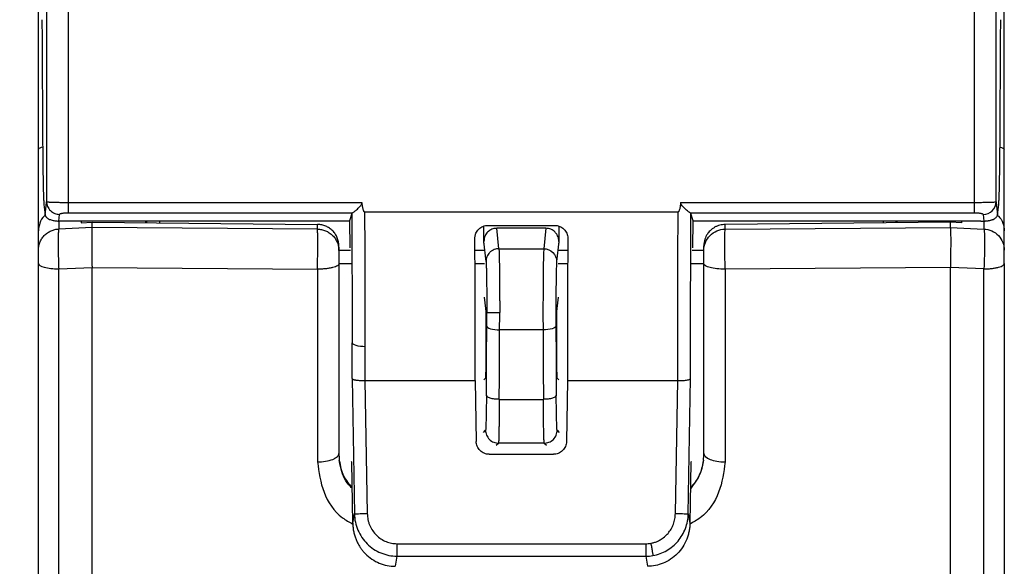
# Model space of a CAD drawing. Header units: millimetres. Extents: x 10 to 410, y 10 to 314.
# Tile 4 of 21: x 95 to 118, y 88 to 101. Entities that reach past the tile are written whole.
import ezdxf

# ---------------------------------------------------------------- set-up
doc = ezdxf.new("R2010")
doc.units = ezdxf.units.MM
doc.header["$LTSCALE"] = 1.5
doc.layers.add('DIMENSIONS', color=140, linetype='Continuous', lineweight=25)
doc.styles.add('SLDTEXTSTYLE0', font='TXT', dxfattribs={"width": 0.7})
doc.dimstyles.new('SLDDIMSTYLE0', dxfattribs={"dimtxt": 3.237012, "dimasz": 4.953, "dimexe": 0, "dimexo": 0.0625, "dimgap": 0.809253, "dimtad": 0, "dimtih": 1, "dimtoh": 1, "dimrnd": 1e-09, "dimzin": 12, "dimdsep": 46, "dimtxsty": 'SLDTEXTSTYLE0', "dimsah": 1, "dimcen": 0.09, "dimadec": 0, "dimazin": 3, "dimtfac": 1, "dimtofl": 0, "dimtmove": 0, "dimatfit": 3, "dimfxl": 0, "dimfrac": 2, "dimtolj": 1, "dimtzin": 12, "dimarcsym": 0})

# ---------------------------------------------------------------- blocks, each defined once
blk = doc.blocks.new('_D')
at = {"layer": 'DIMENSIONS'}
for p, q in [((95.049, 176.701), (75.822, 176.701)), ((80.584, 176.701), (80.584, 134.935)), ((75.774, 129.065), (74.687, 129.065)), ((74.687, 129.065), (74.687, 123.921)), ((85.394, 129.065), (86.481, 129.065)), ((86.481, 129.065), (86.481, 123.921)), ((74.687, 123.921), (75.774, 123.921)), ((86.481, 123.921), (85.394, 123.921)), ((80.584, 77.545), (80.584, 123.196)), ((105.024, 77.545), (75.822, 77.545))]:
    blk.add_line(p, q, dxfattribs=at)
for points in [[(80.584, 176.701), (79.822, 171.748), (81.346, 171.748)], [(80.584, 77.545), (81.346, 82.498), (79.822, 82.498)]]:
    blk.add_solid(points, dxfattribs=at)
at = {"layer": 'DIMENSIONS', "char_height": 3.175, "attachment_point": 1, "style": 'SLDTEXTSTYLE0'}
for s, insert in [('99.2', (75.774, 133.883)), ('3.90', (75.774, 128.013))]:
    blk.add_mtext(s, dxfattribs=dict(at, insert=insert))

msp = doc.modelspace()

# ---------------------------------------------------------------- linework, layer by layer
for p, q in [((95.87, 158.52), (95.87, 96.582)), ((117.987, 96.582), (117.987, 158.52)), ((96.37, 158.429), (96.37, 96.566)), ((117.487, 96.566), (117.487, 158.429)), ((95.84, 96.266), (95.868, 96.562)), ((95.868, 96.562), (95.87, 96.582)), ((96.37, 96.566), (103.216, 96.566)), ((96.37, 96.566), (96.37, 96.324)), ((110.642, 96.566), (117.487, 96.566)), ((117.987, 96.582), (117.989, 96.563)), ((117.989, 96.563), (118.017, 96.266)), ((103.277, 96.345), (110.58, 96.345)), ((96.152, 96.132), (96.152, 95.946)), ((96.155, 96.132), (96.17, 96.287)), ((96.229, 96.132), (96.155, 96.132)), ((102.929, 96.132), (96.229, 96.132)), ((96.37, 96.324), (102.996, 96.324)), ((96.679, 96.132), (96.679, 96.093)), ((96.679, 96.093), (96.929, 96.104)), ((96.929, 95.98), (96.929, 96.104)), ((96.929, 96.104), (102.183, 96.051)), ((98.179, 96.091), (98.179, 96.132)), ((98.203, 96.091), (98.203, 96.132)), ((98.503, 96.132), (98.503, 96.088)), ((102.978, 96.307), (102.929, 96.135)), ((102.929, 96.135), (102.931, 95.509)), ((110.861, 96.324), (117.487, 96.324)), ((110.928, 96.135), (110.879, 96.307)), ((110.926, 95.51), (110.928, 96.135)), ((117.628, 96.132), (110.928, 96.132)), ((116.929, 96.104), (111.674, 96.051)), ((115.354, 96.132), (115.354, 96.088)), ((115.654, 96.132), (115.654, 96.091)), ((115.679, 96.132), (115.679, 96.091)), ((116.929, 95.98), (116.929, 96.104)), ((117.179, 96.093), (116.929, 96.104)), ((117.179, 96.132), (117.179, 96.093)), ((117.628, 96.132), (117.702, 96.132)), ((117.687, 96.287), (117.702, 96.132)), ((117.705, 96.132), (117.705, 95.946)), ((95.679, 95.452), (95.679, 95.902)), ((96.929, 95.98), (96.152, 95.946)), ((102.183, 95.942), (96.929, 95.98)), ((102.183, 95.942), (102.183, 96.051)), ((106.046, 96.01), (106.046, 95.614)), ((106.055, 95.659), (106.055, 96.012)), ((106.15, 96.031), (107.707, 96.031)), ((106.406, 95.488), (106.354, 95.962)), ((107.503, 95.962), (106.354, 95.962)), ((107.503, 95.962), (107.451, 95.488)), ((107.802, 96.012), (107.802, 95.659)), ((107.811, 95.614), (107.811, 96.01)), ((111.674, 95.942), (111.674, 96.051)), ((111.674, 95.942), (116.929, 95.98)), ((116.929, 95.98), (117.705, 95.946)), ((118.179, 95.452), (118.179, 95.902)), ((105.847, 95.731), (105.847, 95.735)), ((106.106, 95.191), (106.055, 95.659)), ((107.802, 95.659), (107.751, 95.191)), ((108.01, 95.735), (108.01, 95.731)), ((102.679, 95.447), (102.679, 95.552)), ((102.679, 95.452), (102.952, 95.452)), ((105.847, 95.452), (106.066, 95.452)), ((106.406, 95.488), (107.451, 95.488)), ((107.791, 95.452), (108.01, 95.452)), ((110.905, 95.452), (111.179, 95.452)), ((111.179, 95.452), (111.179, 95.558)), ((96.152, 95.016), (96.929, 95.051)), ((96.152, 83.968), (96.152, 95.016)), ((96.929, 95.051), (102.183, 95.011)), ((96.929, 83.966), (96.929, 95.051)), ((102.183, 95.011), (102.183, 90.525)), ((102.679, 95.142), (102.969, 95.142)), ((102.679, 95.135), (102.679, 90.723)), ((105.848, 95.142), (106.07, 95.142)), ((107.787, 95.142), (108.009, 95.142)), ((110.889, 95.142), (111.179, 95.142)), ((111.179, 90.723), (111.179, 95.135)), ((116.929, 95.051), (111.674, 95.011)), ((111.674, 95.011), (111.674, 90.525)), ((117.705, 95.016), (116.929, 95.051)), ((116.929, 83.966), (116.929, 95.051)), ((117.705, 83.968), (117.705, 95.016)), ((106.066, 94.362), (106.096, 94.092)), ((107.761, 94.092), (107.791, 94.362)), ((107.434, 93.6), (106.423, 93.6)), ((106.103, 93.469), (106.1, 92.844)), ((107.757, 92.844), (107.754, 93.469)), ((102.986, 92.464), (103.04, 89.317)), ((106.092, 92.473), (106.055, 92.437)), ((107.802, 92.437), (107.765, 92.473)), ((110.817, 89.317), (110.871, 92.464)), ((103.286, 92.417), (105.853, 92.417)), ((103.286, 92.417), (103.34, 89.322)), ((105.853, 92.417), (105.878, 90.998)), ((108.004, 92.417), (107.979, 90.998)), ((108.004, 92.417), (110.571, 92.417)), ((110.517, 89.322), (110.571, 92.417)), ((106.414, 91.981), (107.443, 91.981)), ((106.047, 91.213), (106.095, 91.261)), ((107.762, 91.261), (107.81, 91.213)), ((106.344, 90.911), (106.395, 90.961)), ((107.462, 90.961), (106.395, 90.961)), ((107.462, 90.961), (107.513, 90.911)), ((106.178, 90.703), (107.679, 90.703)), ((102.689, 90.563), (102.689, 90.56)), ((102.977, 90.52), (102.963, 90.533)), ((103.001, 89.099), (102.977, 90.52)), ((110.88, 90.52), (110.856, 89.099)), ((110.894, 90.533), (110.88, 90.52)), ((103.001, 89.099), (103.04, 89.317)), ((110.817, 89.317), (110.856, 89.099)), ((104.032, 88.62), (109.825, 88.62)), ((104.032, 88.33), (103.99, 88.095)), ((104.032, 88.33), (109.825, 88.33)), ((109.825, 88.33), (109.867, 88.095))]:
    msp.add_line(p, q)
msp.add_arc((117.688, 96.586), 0.299, 269.7643, 359.1873)
for points, knots in [([(95.679, 97.802), (95.679, 98.246), (95.679, 99.136), (95.679, 100.471), (95.679, 101.808), (95.679, 103.146), (95.679, 104.486), (95.679, 105.827), (95.679, 107.168), (95.679, 108.512), (95.679, 109.856), (95.679, 111.202), (95.679, 112.922), (95.679, 115.019), (95.679, 117.491), (95.679, 119.965), (95.679, 122.44), (95.679, 124.917), (95.679, 126.569), (95.679, 127.395)], [0, 0, 0, 0, 0.045472, 0.090933, 0.136386, 0.181832, 0.227275, 0.272717, 0.318161, 0.363608, 0.409063, 0.454526, 0.500001, 0.583358, 0.666684, 0.749996, 0.833309, 0.916638, 1, 1, 1, 1]), ([(95.762, 100.818), (95.765, 100.35), (95.77, 99.412), (95.775, 98.475), (95.778, 98.007)], [0, 0, 0, 0, 0.499807, 1, 1, 1, 1]), ([(118.079, 98.007), (118.082, 98.475), (118.087, 99.412), (118.092, 100.35), (118.095, 100.818)], [0, 0, 0, 0, 0.500193, 1, 1, 1, 1]), ([(95.778, 98.007), (95.778, 97.969), (95.779, 97.894), (95.779, 97.783), (95.78, 97.674), (95.781, 97.566), (95.783, 97.413), (95.786, 97.221), (95.79, 97.007), (95.794, 96.822), (95.798, 96.7), (95.801, 96.623), (95.804, 96.577), (95.806, 96.54), (95.808, 96.525), (95.809, 96.517)], [0, 0, 0, 0, 0.050465, 0.100811, 0.151252, 0.202002, 0.253271, 0.375506, 0.498728, 0.625948, 0.752598, 0.814861, 0.876763, 0.938224, 1, 1, 1, 1]), ([(118.048, 96.517), (118.049, 96.522), (118.05, 96.532), (118.052, 96.552), (118.054, 96.581), (118.056, 96.623), (118.059, 96.7), (118.063, 96.822), (118.067, 97.007), (118.071, 97.221), (118.074, 97.435), (118.076, 97.636), (118.078, 97.819), (118.079, 97.944), (118.079, 98.007)], [0, 0, 0, 0, 0.04106, 0.082087, 0.123194, 0.184871, 0.247431, 0.373869, 0.501317, 0.624401, 0.746789, 0.831861, 0.915935, 1, 1, 1, 1]), ([(95.779, 97.848), (95.755, 97.843), (95.692, 97.829), (95.684, 97.812), (95.679, 97.802)], [0, 0, 0, 0, 0.390421, 1, 1, 1, 1]), ([(95.679, 95.902), (95.679, 95.909), (95.679, 95.925), (95.679, 95.959), (95.679, 96.002), (95.679, 96.053), (95.679, 96.144), (95.679, 96.292), (95.679, 96.526), (95.679, 96.8), (95.679, 97.075), (95.679, 97.333), (95.679, 97.564), (95.679, 97.722), (95.679, 97.802)], [0, 0, 0, 0, 0.05033, 0.10033, 0.150204, 0.200156, 0.25039, 0.375482, 0.500045, 0.624535, 0.749691, 0.833415, 0.916538, 1, 1, 1, 1]), ([(118.078, 97.848), (118.102, 97.843), (118.165, 97.829), (118.173, 97.812), (118.179, 97.802)], [0, 0, 0, 0, 0.390421, 1, 1, 1, 1]), ([(118.179, 95.902), (118.179, 95.919), (118.179, 95.958), (118.179, 96.038), (118.179, 96.112), (118.179, 96.199), (118.179, 96.297), (118.179, 96.408), (118.179, 96.57), (118.179, 96.8), (118.179, 97.211), (118.179, 97.56), (118.179, 97.802)], [0, 0, 0, 0, 0.000361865, 0.000542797, 0.00072373, 0.000904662, 0.001085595, 0.001266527, 0.001447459, 0.001809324, 0.002171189, 0.002894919, 0.002894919, 0.002894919, 0.002894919]), ([(95.87, 96.582), (95.871, 96.581), (95.874, 96.58), (95.888, 96.578), (95.908, 96.576), (95.932, 96.574), (95.958, 96.573), (95.985, 96.572), (96.035, 96.57), (96.118, 96.568), (96.241, 96.566), (96.328, 96.566), (96.37, 96.566)], [0, 0, 0, 0, 0.088552, 0.171016, 0.24739, 0.317675, 0.381872, 0.43998, 0.492004, 0.668016, 0.837281, 1, 1, 1, 1]), ([(95.87, 96.582), (95.87, 96.565), (95.873, 96.529), (95.89, 96.473), (95.918, 96.42), (95.957, 96.372), (96.006, 96.334), (96.06, 96.306), (96.116, 96.291), (96.152, 96.287), (96.17, 96.287)], [-0.000005, -0.000005, -0.000005, -0.000005, 0.125067, 0.250139, 0.37521, 0.500282, 0.625354, 0.750425, 0.875497, 1, 1, 1, 1]), ([(102.996, 96.324), (103.001, 96.326), (103.011, 96.332), (103.032, 96.346), (103.059, 96.367), (103.091, 96.395), (103.128, 96.43), (103.162, 96.466), (103.192, 96.5), (103.213, 96.53), (103.215, 96.556), (103.216, 96.566)], [0, 0, 0, 0, 0.0920994, 0.196182, 0.3129186, 0.4427836, 0.5861206, 0.7409605, 0.8222128, 0.92493, 1, 1, 1, 1]), ([(103.277, 96.345), (103.274, 96.345), (103.266, 96.348), (103.259, 96.36), (103.251, 96.377), (103.244, 96.402), (103.236, 96.433), (103.229, 96.471), (103.222, 96.516), (103.218, 96.549), (103.216, 96.566)], [0, 0, 0, 0, 0.037412, 0.093075, 0.173879, 0.282011, 0.418348, 0.583315, 0.777152, 1, 1, 1, 1]), ([(110.642, 96.566), (110.639, 96.547), (110.634, 96.51), (110.626, 96.46), (110.618, 96.42), (110.609, 96.388), (110.601, 96.365), (110.592, 96.349), (110.584, 96.346), (110.58, 96.345)], [0, 0, 0, 0, 0.252408, 0.46693, 0.643806, 0.783471, 0.886838, 0.956264, 1, 1, 1, 1]), ([(110.861, 96.324), (110.856, 96.327), (110.845, 96.333), (110.823, 96.349), (110.795, 96.371), (110.762, 96.399), (110.726, 96.433), (110.691, 96.469), (110.663, 96.504), (110.643, 96.535), (110.642, 96.557), (110.642, 96.566)], [0, 0, 0, 0, 0.0997631, 0.2096834, 0.3300256, 0.4607664, 0.6017022, 0.7399965, 0.8468625, 0.9331354, 1, 1, 1, 1]), ([(117.487, 96.566), (117.508, 96.566), (117.551, 96.566), (117.614, 96.567), (117.676, 96.567), (117.736, 96.568), (117.793, 96.569), (117.852, 96.571), (117.914, 96.573), (117.972, 96.577), (117.982, 96.58), (117.987, 96.582)], [0, 0, 0, 0, 0.0806647, 0.1629388, 0.2468502, 0.332425, 0.4196876, 0.5086613, 0.6389352, 0.8027419, 1, 1, 1, 1]), ([(117.487, 96.324), (117.487, 96.334), (117.487, 96.364), (117.487, 96.45), (117.487, 96.506), (117.487, 96.566)], [0, 0, 0, 0, 0.5, 0.5, 1, 1, 1, 1]), ([(103.277, 96.345), (103.278, 96.168), (103.28, 95.815), (103.282, 95.288), (103.284, 94.763), (103.285, 94.241), (103.286, 93.722), (103.286, 93.379), (103.286, 93.207)], [0, 0, 0, 0, 0.166802, 0.33355, 0.500244, 0.666883, 0.833468, 1, 1, 1, 1]), ([(110.571, 92.417), (110.571, 92.577), (110.571, 92.898), (110.571, 93.383), (110.571, 93.87), (110.572, 94.36), (110.573, 94.853), (110.575, 95.348), (110.578, 95.845), (110.58, 96.178), (110.58, 96.345)], [0, 0, 0, 0, 0.124899, 0.249827, 0.374783, 0.499769, 0.624783, 0.749826, 0.874898, 1, 1, 1, 1]), ([(95.844, 96.262), (95.834, 96.256), (95.773, 96.215), (95.702, 96.087), (95.686, 95.963), (95.679, 95.902)], [0, 0, 0, 0, 0.083791, 0.541895, 1, 1, 1, 1]), ([(95.84, 96.266), (95.842, 96.259), (95.844, 96.247), (95.855, 96.23), (95.871, 96.212), (95.895, 96.193), (95.933, 96.173), (95.974, 96.157), (96.016, 96.146), (96.06, 96.138), (96.105, 96.133), (96.14, 96.132), (96.155, 96.132)], [0, 0, 0, 0, 0.13831, 0.250006, 0.335091, 0.509491, 0.649643, 0.751911, 0.836143, 0.90356, 0.956561, 1, 1, 1, 1]), ([(96.17, 96.287), (96.17, 96.292), (96.178, 96.299), (96.202, 96.307), (96.226, 96.313), (96.257, 96.318), (96.303, 96.322), (96.343, 96.324), (96.37, 96.324)], [0.0000000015, 0.0000000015, 0.0000000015, 0.0000000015, 0.0000797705, 0.0001196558, 0.000159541, 0.0001994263, 0.0002393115, 0.000319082, 0.000319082, 0.000319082, 0.000319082]), ([(117.487, 96.324), (117.514, 96.324), (117.554, 96.322), (117.6, 96.317), (117.631, 96.313), (117.655, 96.307), (117.679, 96.299), (117.687, 96.292), (117.687, 96.287)], [0, 0, 0, 0, 0.0000797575, 0.0001196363, 0.000159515, 0.0001993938, 0.0002392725, 0.00031903, 0.00031903, 0.00031903, 0.00031903]), ([(117.702, 96.132), (117.711, 96.132), (117.731, 96.132), (117.76, 96.134), (117.789, 96.137), (117.816, 96.141), (117.844, 96.147), (117.87, 96.154), (117.895, 96.162), (117.927, 96.174), (117.962, 96.193), (117.99, 96.215), (118.01, 96.239), (118.014, 96.256), (118.017, 96.266)], [0, 0, 0, 0, 0.02655, 0.055798, 0.089414, 0.128513, 0.173806, 0.225751, 0.28465, 0.350712, 0.490762, 0.665107, 0.80261, 1, 1, 1, 1]), ([(118.011, 96.264), (118.021, 96.257), (118.084, 96.215), (118.155, 96.087), (118.171, 95.963), (118.179, 95.902)], [0, 0, 0, 0, 0.0903286, 0.5451643, 1, 1, 1, 1]), ([(96.152, 95.946), (96.151, 95.941), (96.149, 95.932), (96.146, 95.906), (96.144, 95.871), (96.142, 95.828), (96.14, 95.778), (96.139, 95.72), (96.139, 95.655), (96.139, 95.585), (96.139, 95.51), (96.14, 95.432), (96.142, 95.35), (96.144, 95.267), (96.146, 95.183), (96.149, 95.098), (96.151, 95.044), (96.152, 95.016)], [0, 0, 0, 0, 0.066675, 0.133351, 0.200019, 0.266674, 0.333335, 0.400005, 0.466669, 0.533324, 0.599988, 0.666659, 0.73332, 0.799976, 0.866645, 0.933323, 1, 1, 1, 1]), ([(96.929, 95.98), (96.928, 95.975), (96.926, 95.965), (96.925, 95.936), (96.923, 95.898), (96.922, 95.85), (96.922, 95.793), (96.921, 95.728), (96.921, 95.657), (96.921, 95.579), (96.922, 95.496), (96.922, 95.409), (96.923, 95.32), (96.925, 95.23), (96.926, 95.139), (96.928, 95.08), (96.929, 95.051)], [0, 0, 0, 0, 0.07124, 0.142507, 0.213789, 0.285088, 0.356427, 0.427802, 0.499196, 0.570623, 0.642097, 0.7136, 0.785128, 0.856706, 0.928333, 1, 1, 1, 1]), ([(102.679, 95.552), (102.679, 95.585), (102.672, 95.649), (102.644, 95.743), (102.598, 95.83), (102.536, 95.906), (102.461, 95.968), (102.374, 96.015), (102.281, 96.044), (102.215, 96.051), (102.183, 96.051)], [-0.000006, -0.000006, -0.000006, -0.000006, 0.125, 0.25, 0.375, 0.5, 0.625, 0.75, 0.875, 1.000006, 1.000006, 1.000006, 1.000006]), ([(102.183, 95.011), (102.183, 95.038), (102.183, 95.093), (102.184, 95.177), (102.184, 95.262), (102.185, 95.345), (102.185, 95.427), (102.185, 95.506), (102.185, 95.581), (102.185, 95.651), (102.185, 95.716), (102.185, 95.774), (102.185, 95.824), (102.184, 95.867), (102.184, 95.902), (102.183, 95.928), (102.183, 95.937), (102.183, 95.942)], [0, 0, 0, 0, 0.066668, 0.13334, 0.200007, 0.266662, 0.333325, 0.399999, 0.466667, 0.533327, 0.599995, 0.66667, 0.733333, 0.799989, 0.866657, 0.933331, 1, 1, 1, 1]), ([(105.847, 95.735), (105.847, 95.748), (105.849, 95.773), (105.857, 95.811), (105.878, 95.872), (105.931, 95.949), (106.015, 96.004), (106.09, 96.027), (106.13, 96.03), (106.15, 96.031)], [0, 0, 0, 0, 0.083856, 0.167027, 0.250901, 0.500418, 0.749604, 0.874167, 1, 1, 1, 1]), ([(106.354, 95.962), (106.339, 95.962), (106.308, 95.96), (106.263, 95.949), (106.219, 95.931), (106.178, 95.906), (106.128, 95.862), (106.07, 95.783), (106.06, 95.704), (106.055, 95.659)], [0, 0, 0, 0, 0.096669, 0.194892, 0.294726, 0.396225, 0.49944, 0.719595, 1, 1, 1, 1]), ([(107.802, 95.659), (107.801, 95.678), (107.799, 95.715), (107.785, 95.765), (107.765, 95.808), (107.741, 95.844), (107.698, 95.894), (107.62, 95.949), (107.542, 95.958), (107.503, 95.962)], [0, 0, 0, 0, 0.120229, 0.230671, 0.331327, 0.422205, 0.503316, 0.756678, 1, 1, 1, 1]), ([(107.707, 96.031), (107.72, 96.03), (107.747, 96.029), (107.786, 96.021), (107.848, 96.001), (107.926, 95.949), (107.982, 95.867), (108.006, 95.793), (108.009, 95.754), (108.01, 95.735)], [0, 0, 0, 0, 0.084297, 0.167349, 0.250617, 0.4998, 0.749315, 0.874667, 1, 1, 1, 1]), ([(111.674, 96.051), (111.654, 96.05), (111.612, 96.048), (111.55, 96.036), (111.489, 96.016), (111.43, 95.987), (111.374, 95.949), (111.315, 95.898), (111.253, 95.822), (111.193, 95.704), (111.184, 95.607), (111.179, 95.552)], [0, 0, 0, 0, 0.078897, 0.159606, 0.242132, 0.326477, 0.412645, 0.500638, 0.624258, 0.790774, 1, 1, 1, 1]), ([(111.179, 95.447), (111.179, 95.576), (111.232, 95.704), (111.415, 95.887), (111.544, 95.941), (111.674, 95.942)], [0, 0, 0, 0, 0.5, 0.5, 1, 1, 1, 1]), ([(116.929, 95.051), (116.929, 95.08), (116.931, 95.139), (116.933, 95.229), (116.934, 95.319), (116.936, 95.408), (116.937, 95.494), (116.937, 95.577), (116.938, 95.655), (116.937, 95.727), (116.937, 95.792), (116.936, 95.849), (116.934, 95.897), (116.933, 95.935), (116.931, 95.965), (116.929, 95.975), (116.929, 95.98)], [0, 0, 0, 0, 0.071242, 0.142511, 0.213795, 0.285094, 0.356433, 0.427809, 0.499203, 0.570629, 0.642102, 0.713604, 0.785131, 0.856708, 0.928335, 1, 1, 1, 1]), ([(117.705, 95.946), (117.831, 95.94), (117.954, 95.884), (118.128, 95.702), (118.179, 95.577), (118.179, 95.452)], [0, 0, 0, 0, 0.5, 0.5, 1, 1, 1, 1]), ([(105.853, 92.417), (105.854, 92.572), (105.854, 92.882), (105.854, 93.351), (105.853, 93.822), (105.852, 94.296), (105.851, 94.772), (105.849, 95.251), (105.848, 95.571), (105.847, 95.731)], [0, 0, 0, 0, 0.142777, 0.28558, 0.42841, 0.571267, 0.714151, 0.857062, 1, 1, 1, 1]), ([(108.01, 95.731), (108.01, 95.571), (108.008, 95.251), (108.006, 94.772), (108.005, 94.296), (108.004, 93.822), (108.003, 93.351), (108.003, 92.882), (108.004, 92.572), (108.004, 92.417)], [0, 0, 0, 0, 0.142938, 0.285849, 0.428733, 0.57159, 0.71442, 0.857223, 1, 1, 1, 1]), ([(95.679, 95.142), (95.679, 95.153), (95.679, 95.177), (95.679, 95.212), (95.679, 95.27), (95.679, 95.348), (95.679, 95.409), (95.679, 95.441), (95.679, 95.448), (95.679, 95.452)], [0, 0, 0, 0, 0.084557, 0.16839, 0.253208, 0.500097, 0.746988, 0.872228, 1, 1, 1, 1]), ([(102.679, 95.452), (102.678, 95.442), (102.678, 95.401), (102.678, 95.285), (102.678, 95.21), (102.679, 95.142)], [0, 0, 0, 0, 0.5, 0.5, 1, 1, 1, 1]), ([(106.406, 95.488), (106.371, 95.488), (106.314, 95.478), (106.241, 95.441), (106.193, 95.402), (106.154, 95.354), (106.116, 95.283), (106.106, 95.226), (106.106, 95.191)], [-0.000012, -0.000012, -0.000012, -0.000012, 0.249991, 0.374993, 0.499994, 0.624996, 0.749997, 1, 1, 1, 1]), ([(106.406, 95.488), (106.407, 95.48), (106.408, 95.465), (106.41, 95.429), (106.411, 95.386), (106.413, 95.334), (106.414, 95.274), (106.415, 95.208), (106.416, 95.137), (106.418, 95.06), (106.419, 94.979), (106.42, 94.895), (106.42, 94.808), (106.421, 94.72), (106.422, 94.63), (106.422, 94.539), (106.423, 94.448), (106.423, 94.357), (106.424, 94.268), (106.424, 94.179), (106.424, 94.092), (106.424, 94.035), (106.424, 94.006)], [0, 0, 0, 0, 0.059893, 0.118744, 0.176554, 0.233323, 0.28905, 0.343736, 0.397381, 0.449984, 0.501547, 0.552067, 0.601547, 0.649985, 0.697381, 0.743737, 0.789051, 0.833323, 0.876554, 0.918744, 0.959893, 1, 1, 1, 1]), ([(107.451, 95.488), (107.448, 95.455), (107.442, 95.3), (107.436, 94.84), (107.433, 94.365), (107.433, 94.08), (107.433, 94.006)], [1.727876, 1.727876, 1.727876, 1.727876, 2.149928, 2.571981, 2.994034, 3.141613, 3.141613, 3.141613, 3.141613]), ([(107.451, 95.488), (107.529, 95.488), (107.607, 95.456), (107.718, 95.346), (107.751, 95.269), (107.751, 95.191)], [0, 0, 0, 0, 0.5, 0.5, 1, 1, 1, 1]), ([(111.179, 95.142), (111.179, 95.21), (111.179, 95.285), (111.179, 95.401), (111.179, 95.442), (111.179, 95.452)], [0, 0, 0, 0, 0.5, 0.5, 1, 1, 1, 1]), ([(106.106, 95.191), (106.109, 95.169), (106.112, 95.098), (106.116, 94.938), (106.119, 94.79), (106.121, 94.616), (106.123, 94.36), (106.124, 94.148), (106.124, 94.006)], [0, 0, 0, 0, 0.353429, 0.530144, 0.706858, 0.883573, 1.060288, 1.413717, 1.413717, 1.413717, 1.413717]), ([(107.751, 95.191), (107.75, 95.185), (107.749, 95.173), (107.747, 95.145), (107.746, 95.108), (107.744, 95.064), (107.742, 94.986), (107.739, 94.858), (107.736, 94.658), (107.734, 94.431), (107.733, 94.211), (107.733, 94.015), (107.733, 93.846), (107.734, 93.736), (107.734, 93.681)], [0, 0, 0, 0, 0.050356, 0.100197, 0.149884, 0.199778, 0.250237, 0.374901, 0.500084, 0.624741, 0.749914, 0.833412, 0.916212, 1, 1, 1, 1]), ([(95.679, 95.142), (95.679, 95.11), (95.728, 95.079), (95.904, 95.032), (96.024, 95.018), (96.152, 95.016)], [0, 0, 0, 0, 0.5, 0.5, 1, 1, 1, 1]), ([(95.679, 84.278), (95.679, 84.424), (95.679, 84.717), (95.679, 85.163), (95.679, 85.614), (95.679, 86.071), (95.679, 86.534), (95.679, 87.002), (95.679, 87.476), (95.679, 87.956), (95.679, 88.441), (95.679, 88.932), (95.679, 89.566), (95.679, 90.347), (95.679, 91.281), (95.679, 92.228), (95.679, 93.187), (95.679, 94.158), (95.679, 94.814), (95.679, 95.142)], [0, 0, 0, 0, 0.045573, 0.091074, 0.136519, 0.181924, 0.227306, 0.27268, 0.318063, 0.363472, 0.408921, 0.454428, 0.500009, 0.583501, 0.666796, 0.749993, 0.833193, 0.916495, 1, 1, 1, 1]), ([(102.679, 95.135), (102.678, 95.128), (102.673, 95.113), (102.647, 95.09), (102.601, 95.068), (102.536, 95.047), (102.456, 95.031), (102.366, 95.019), (102.273, 95.012), (102.212, 95.011), (102.183, 95.011)], [0.0082796, 0.0082796, 0.0082796, 0.0082796, 0.125, 0.2500001, 0.3750001, 0.5000002, 0.6250002, 0.7500002, 0.8750003, 1.0000003, 1.0000003, 1.0000003, 1.0000003]), ([(111.674, 95.011), (111.543, 95.011), (111.418, 95.024), (111.233, 95.071), (111.18, 95.102), (111.179, 95.135)], [0, 0, 0, 0, 0.5, 0.5, 1, 1, 1, 1]), ([(118.179, 95.142), (118.179, 94.978), (118.179, 94.65), (118.179, 94.16), (118.179, 93.674), (118.179, 93.19), (118.179, 92.708), (118.179, 92.15), (118.179, 91.517), (118.179, 90.578), (118.179, 89.423), (118.179, 88.073), (118.179, 86.98), (118.179, 86.127), (118.179, 85.499), (118.179, 84.881), (118.179, 84.479), (118.179, 84.278)], [0, 0, 0, 0, 0.041683, 0.083344, 0.124994, 0.166647, 0.208315, 0.250011, 0.31249, 0.375014, 0.500007, 0.625, 0.749993, 0.812472, 0.874997, 0.937487, 1, 1, 1, 1]), ([(106.096, 94.092), (106.096, 94.089), (106.097, 94.081), (106.098, 94.063), (106.099, 94.034), (106.1, 93.989), (106.101, 93.925), (106.102, 93.85), (106.103, 93.769), (106.103, 93.684), (106.103, 93.627), (106.103, 93.598)], [0, 0, 0, 0, 0.080214, 0.160562, 0.242079, 0.369599, 0.50008, 0.627593, 0.758069, 0.878315, 1, 1, 1, 1]), ([(107.754, 93.598), (107.754, 93.617), (107.754, 93.655), (107.754, 93.711), (107.754, 93.777), (107.755, 93.85), (107.756, 93.924), (107.757, 93.989), (107.758, 94.038), (107.76, 94.075), (107.761, 94.086), (107.761, 94.092)], [0, 0, 0, 0, 0.080203, 0.16054, 0.242048, 0.369557, 0.500035, 0.627552, 0.758038, 0.878298, 1, 1, 1, 1]), ([(106.123, 93.681), (106.123, 93.717), (106.124, 93.787), (106.124, 93.896), (106.124, 93.97), (106.124, 94.006)], [0, 0, 0, 0, 0.333801, 0.666199, 1, 1, 1, 1]), ([(106.124, 94.006), (106.125, 94.006), (106.135, 94.006), (106.173, 94.006), (106.212, 94.006), (106.26, 94.006), (106.332, 94.006), (106.389, 94.006), (106.424, 94.006)], [-0.000012, -0.000012, -0.000012, -0.000012, 0.249991, 0.374993, 0.499994, 0.624996, 0.749997, 1, 1, 1, 1]), ([(106.115, 92.077), (106.116, 92.254), (106.118, 92.608), (106.12, 93.143), (106.122, 93.502), (106.123, 93.681)], [0, 0, 0, 0, 0.33335, 0.66665, 1, 1, 1, 1]), ([(106.123, 93.681), (106.124, 93.662), (106.154, 93.64), (106.271, 93.608), (106.353, 93.6), (106.423, 93.6)], [0, 0, 0, 0, 0.5, 0.5, 1, 1, 1, 1]), ([(107.734, 93.681), (107.733, 93.662), (107.703, 93.64), (107.586, 93.608), (107.504, 93.6), (107.434, 93.6)], [0, 0, 0, 0, 0.5, 0.5, 1, 1, 1, 1]), ([(107.734, 93.681), (107.735, 93.502), (107.737, 93.143), (107.74, 92.608), (107.742, 92.254), (107.743, 92.077)], [0, 0, 0, 0, 0.33335, 0.66665, 1, 1, 1, 1]), ([(103.286, 93.207), (103.217, 93.207), (103.138, 93.215), (103.022, 93.25), (102.99, 93.274), (102.987, 93.295)], [0, 0, 0, 0, 0.5, 0.5, 1, 1, 1, 1]), ([(106.1, 92.844), (106.1, 92.823), (106.1, 92.782), (106.099, 92.724), (106.098, 92.671), (106.098, 92.622), (106.097, 92.575), (106.096, 92.532), (106.094, 92.499), (106.093, 92.478), (106.092, 92.475), (106.092, 92.473)], [0, 0, 0, 0, 0.101256, 0.200196, 0.29852, 0.397961, 0.500192, 0.627, 0.756756, 0.87766, 1, 1, 1, 1]), ([(107.765, 92.473), (107.765, 92.475), (107.764, 92.477), (107.763, 92.49), (107.762, 92.512), (107.761, 92.541), (107.76, 92.581), (107.759, 92.634), (107.758, 92.698), (107.758, 92.769), (107.757, 92.819), (107.757, 92.844)], [0, 0, 0, 0, 0.1012694, 0.2002211, 0.2985544, 0.3980004, 0.5002335, 0.6270385, 0.7567853, 0.8776763, 1, 1, 1, 1]), ([(102.986, 92.464), (102.988, 92.461), (102.992, 92.455), (103.008, 92.446), (103.026, 92.44), (103.045, 92.435), (103.061, 92.432), (103.072, 92.431), (103.105, 92.426), (103.173, 92.418), (103.249, 92.417), (103.286, 92.417)], [0, 0, 0, 0, 0.12168, 0.230627, 0.323391, 0.397745, 0.452487, 0.4871, 0.50143, 0.761459, 1, 1, 1, 1]), ([(110.571, 92.417), (110.589, 92.417), (110.626, 92.417), (110.68, 92.419), (110.733, 92.423), (110.782, 92.43), (110.845, 92.441), (110.861, 92.455), (110.871, 92.464)], [0, 0, 0, 0, 0.116347, 0.239868, 0.368985, 0.501575, 0.656355, 1, 1, 1, 1]), ([(106.414, 91.981), (106.379, 91.981), (106.304, 91.985), (106.198, 92.007), (106.129, 92.041), (106.115, 92.066), (106.115, 92.077)], [-0.000006, -0.000006, -0.000006, -0.000006, 0.249996, 0.499997, 0.749999, 1, 1, 1, 1]), ([(106.414, 91.981), (106.414, 91.942), (106.414, 91.862), (106.413, 91.743), (106.412, 91.622), (106.411, 91.501), (106.409, 91.384), (106.407, 91.274), (106.405, 91.174), (106.403, 91.088), (106.401, 91.02), (106.398, 90.973), (106.396, 90.965), (106.395, 90.961)], [0, 0, 0, 0, 0.067194, 0.139132, 0.215815, 0.297242, 0.383412, 0.474325, 0.569979, 0.670375, 0.775511, 0.885386, 1, 1, 1, 1]), ([(107.743, 92.077), (107.742, 92.066), (107.728, 92.041), (107.659, 92.007), (107.553, 91.985), (107.478, 91.981), (107.443, 91.981)], [-0.000006, -0.000006, -0.000006, -0.000006, 0.249996, 0.499997, 0.749998, 1, 1, 1, 1]), ([(107.462, 90.961), (107.462, 90.963), (107.46, 90.966), (107.459, 90.983), (107.457, 91.009), (107.456, 91.042), (107.454, 91.083), (107.453, 91.13), (107.452, 91.182), (107.451, 91.239), (107.449, 91.3), (107.448, 91.363), (107.448, 91.43), (107.447, 91.498), (107.446, 91.567), (107.445, 91.637), (107.444, 91.707), (107.444, 91.777), (107.443, 91.846), (107.443, 91.913), (107.443, 91.959), (107.443, 91.981)], [0, 0, 0, 0, 0.066956, 0.132321, 0.196095, 0.258277, 0.318868, 0.377867, 0.435274, 0.49109, 0.545314, 0.597946, 0.648986, 0.698435, 0.746291, 0.792556, 0.837229, 0.88031, 0.921798, 0.961695, 1, 1, 1, 1]), ([(106.095, 91.261), (106.095, 91.226), (106.108, 91.149), (106.177, 91.043), (106.283, 90.974), (106.36, 90.961), (106.395, 90.961)], [-0.000006, -0.000006, -0.000006, -0.000006, 0.249996, 0.499997, 0.749999, 1, 1, 1, 1]), ([(106.178, 90.703), (106.158, 90.704), (106.119, 90.706), (106.063, 90.723), (106.012, 90.751), (105.966, 90.788), (105.927, 90.834), (105.9, 90.887), (105.882, 90.942), (105.879, 90.979), (105.878, 90.998)], [0, 0, 0, 0, 0.127009, 0.249445, 0.372239, 0.500284, 0.628515, 0.759763, 0.87913, 1, 1, 1, 1]), ([(107.979, 90.998), (107.978, 90.978), (107.975, 90.939), (107.957, 90.884), (107.929, 90.833), (107.891, 90.788), (107.844, 90.75), (107.791, 90.723), (107.736, 90.706), (107.698, 90.704), (107.679, 90.703)], [0, 0, 0, 0, 0.127009, 0.249445, 0.372239, 0.500284, 0.628515, 0.759763, 0.87913, 1, 1, 1, 1]), ([(102.183, 90.525), (102.242, 90.525), (102.368, 90.534), (102.515, 90.572), (102.601, 90.616), (102.661, 90.663), (102.678, 90.7), (102.679, 90.723)], [0, 0, 0, 0, 0.2499144, 0.4999429, 0.6249572, 0.7499715, 0.9917216, 0.9917216, 0.9917216, 0.9917216]), ([(111.179, 90.723), (111.18, 90.671), (111.233, 90.62), (111.418, 90.546), (111.543, 90.525), (111.674, 90.525)], [0, 0, 0, 0, 0.5, 0.5, 1, 1, 1, 1]), ([(102.183, 90.525), (102.215, 90.285), (102.277, 89.808), (102.614, 89.294), (102.92, 89.124), (103.004, 89.078)], [0, 0, 0, 0, 0.4230979, 0.8428111, 1, 1, 1, 1]), ([(102.987, 89.913), (102.96, 89.939), (102.817, 90.075), (102.732, 90.313), (102.697, 90.512), (102.689, 90.56)], [0, 0, 0, 0, 0.150925, 0.794594, 1, 1, 1, 1]), ([(102.689, 90.56), (102.712, 90.433), (102.755, 90.196), (102.914, 90.011), (102.987, 89.926)], [0, 0, 0, 0, 0.538426, 1, 1, 1, 1]), ([(111.674, 90.525), (111.643, 90.285), (111.58, 89.808), (111.243, 89.293), (110.936, 89.123), (110.852, 89.077)], [0, 0, 0, 0, 0.422616, 0.841851, 1, 1, 1, 1]), ([(111.168, 90.56), (111.149, 90.46), (111.104, 90.22), (110.956, 90.018), (110.87, 89.9)], [0, 0, 0, 0, 0.416694, 1, 1, 1, 1]), ([(111.168, 90.56), (111.145, 90.433), (111.102, 90.196), (110.943, 90.011), (110.87, 89.926)], [0, 0, 0, 0, 0.538426, 1, 1, 1, 1]), ([(103.04, 89.317), (103.044, 89.317), (103.078, 89.318), (103.188, 89.32), (103.264, 89.321), (103.34, 89.322)], [0, 0, 0, 0, 0.5, 0.5, 1, 1, 1, 1]), ([(103.04, 89.317), (103.043, 89.187), (103.086, 88.993), (103.209, 88.764), (103.333, 88.614), (103.483, 88.492), (103.711, 88.37), (103.903, 88.33), (104.032, 88.33)], [1.771418, 1.771418, 1.771418, 1.771418, 2.156585, 2.349168, 2.541752, 2.734335, 2.926919, 3.312086, 3.312086, 3.312086, 3.312086]), ([(103.34, 89.322), (103.341, 89.298), (103.343, 89.25), (103.355, 89.179), (103.373, 89.11), (103.407, 89.021), (103.462, 88.919), (103.55, 88.814), (103.656, 88.728), (103.774, 88.667), (103.901, 88.627), (103.988, 88.622), (104.032, 88.62)], [0, 0, 0, 0, 0.066304, 0.1319, 0.197421, 0.263505, 0.390881, 0.516262, 0.637372, 0.761105, 0.880208, 1, 1, 1, 1]), ([(109.944, 88.63), (109.969, 88.635), (110.019, 88.646), (110.092, 88.673), (110.174, 88.714), (110.262, 88.774), (110.349, 88.86), (110.42, 88.961), (110.474, 89.074), (110.509, 89.196), (110.515, 89.28), (110.517, 89.322)], [0, 0, 0, 0, 0.07893, 0.157548, 0.236889, 0.361291, 0.485266, 0.611193, 0.740839, 0.86976, 1, 1, 1, 1]), ([(109.995, 88.345), (110.108, 88.365), (110.271, 88.426), (110.459, 88.557), (110.623, 88.719), (110.769, 88.971), (110.815, 89.201), (110.817, 89.317)], [0, 0, 0, 0, 0.342544, 0.513815, 0.685087, 1.027631, 1.370174, 1.370174, 1.370174, 1.370174]), ([(110.517, 89.322), (110.593, 89.321), (110.669, 89.32), (110.779, 89.318), (110.813, 89.317), (110.817, 89.317)], [0, 0, 0, 0, 0.5, 0.5, 1, 1, 1, 1]), ([(103.001, 89.099), (103.003, 89.064), (103.006, 88.996), (103.022, 88.898), (103.046, 88.805), (103.077, 88.718), (103.114, 88.639), (103.155, 88.566), (103.199, 88.5), (103.246, 88.44), (103.324, 88.355), (103.444, 88.255), (103.616, 88.163), (103.8, 88.105), (103.927, 88.098), (103.99, 88.095)], [0, 0, 0, 0, 0.066523, 0.130445, 0.191772, 0.25051, 0.306663, 0.360241, 0.411251, 0.459704, 0.50561, 0.632479, 0.756965, 0.879368, 1, 1, 1, 1]), ([(110.856, 89.099), (110.855, 89.067), (110.852, 89.003), (110.837, 88.909), (110.814, 88.816), (110.771, 88.692), (110.694, 88.541), (110.566, 88.383), (110.41, 88.253), (110.236, 88.161), (110.053, 88.105), (109.929, 88.098), (109.867, 88.095)], [0, 0, 0, 0, 0.061555, 0.122512, 0.183374, 0.244644, 0.375333, 0.50543, 0.63433, 0.762888, 0.881374, 1, 1, 1, 1]), ([(104.032, 88.62), (104.032, 88.554), (104.032, 88.489), (104.032, 88.385), (104.032, 88.347), (104.032, 88.33)], [0, 0, 0, 0, 0.5, 0.5, 1, 1, 1, 1]), ([(109.825, 88.62), (109.825, 88.559), (109.825, 88.491), (109.825, 88.383), (109.825, 88.346), (109.825, 88.33)], [0, 0, 0, 0, 0.5, 0.5, 1, 1, 1, 1]), ([(109.944, 88.63), (109.95, 88.6), (109.961, 88.537), (109.974, 88.462), (109.983, 88.413), (109.99, 88.372), (109.994, 88.353), (109.995, 88.345)], [0, 0, 0, 0, 0.250027, 0.500054, 0.625068, 0.750081, 1, 1, 1, 1])]:
    msp.add_open_spline(points, degree=3, knots=knots)
for points in [[(118.179, 97.802), (118.179, 107.584), (118.179, 117.48), (118.179, 127.395)], [(95.809, 96.517), (95.819, 96.433), (95.83, 96.35), (95.84, 96.266)], [(118.017, 96.266), (118.027, 96.35), (118.038, 96.433), (118.048, 96.517)], [(102.929, 96.135), (102.929, 96.134), (102.929, 96.133), (102.929, 96.132)], [(102.996, 96.324), (102.985, 96.318), (102.979, 96.313), (102.978, 96.307)], [(102.978, 96.307), (102.984, 95.29), (102.987, 94.284), (102.987, 93.295)], [(110.879, 96.307), (110.878, 96.313), (110.872, 96.318), (110.861, 96.324)], [(110.871, 92.464), (110.869, 93.718), (110.872, 95.003), (110.879, 96.307)], [(110.928, 96.132), (110.928, 96.133), (110.928, 96.134), (110.928, 96.135)], [(95.679, 95.452), (95.679, 95.48), (95.684, 95.539), (95.708, 95.629), (95.752, 95.717), (95.813, 95.795), (95.889, 95.86), (95.975, 95.908), (96.065, 95.937), (96.124, 95.945), (96.152, 95.946)], [(102.183, 95.942), (102.212, 95.942), (102.273, 95.936), (102.366, 95.909), (102.456, 95.863), (102.536, 95.798), (102.601, 95.718), (102.647, 95.629), (102.673, 95.536), (102.679, 95.476), (102.679, 95.447)], [(111.674, 95.011), (111.673, 95.113), (111.672, 95.328), (111.672, 95.628), (111.672, 95.853), (111.673, 95.928), (111.674, 95.942)], [(117.705, 95.946), (117.709, 95.932), (117.715, 95.857), (117.719, 95.632), (117.715, 95.333), (117.709, 95.118), (117.705, 95.016)], [(118.179, 95.142), (118.179, 95.176), (118.179, 95.248), (118.179, 95.347), (118.179, 95.422), (118.179, 95.447), (118.179, 95.452)], [(102.679, 95.142), (102.679, 95.14), (102.679, 95.137), (102.679, 95.135)], [(111.179, 95.135), (111.179, 95.137), (111.179, 95.14), (111.179, 95.142)], [(117.705, 95.016), (117.733, 95.017), (117.792, 95.019), (117.882, 95.026), (117.968, 95.038), (118.044, 95.055), (118.105, 95.075), (118.149, 95.097), (118.174, 95.12), (118.179, 95.135), (118.179, 95.142)], [(106.423, 93.6), (106.424, 93.732), (106.424, 93.869), (106.424, 94.006)], [(107.433, 94.006), (107.433, 93.869), (107.433, 93.732), (107.434, 93.6)], [(106.103, 93.598), (106.103, 93.576), (106.103, 93.533), (106.103, 93.49), (106.103, 93.469)], [(106.414, 91.981), (106.418, 92.516), (106.42, 93.056), (106.423, 93.6)], [(107.434, 93.6), (107.437, 93.056), (107.44, 92.516), (107.443, 91.981)], [(107.754, 93.469), (107.754, 93.49), (107.754, 93.533), (107.754, 93.576), (107.754, 93.598)], [(102.986, 92.464), (102.986, 92.602), (102.987, 92.878), (102.987, 93.156), (102.987, 93.295)], [(103.286, 93.207), (103.286, 92.942), (103.286, 92.679), (103.286, 92.417)], [(106.115, 92.077), (106.114, 91.96), (106.112, 91.74), (106.107, 91.476), (106.101, 91.306), (106.097, 91.263), (106.095, 91.261)], [(107.762, 91.261), (107.76, 91.263), (107.756, 91.306), (107.75, 91.476), (107.745, 91.74), (107.743, 91.96), (107.743, 92.077)], [(107.462, 90.961), (107.497, 90.961), (107.574, 90.974), (107.681, 91.043), (107.749, 91.149), (107.762, 91.226), (107.762, 91.261)], [(102.679, 90.723), (102.679, 90.669), (102.682, 90.616), (102.689, 90.563)], [(111.168, 90.563), (111.175, 90.616), (111.179, 90.669), (111.179, 90.723)], [(111.168, 90.563), (111.168, 90.562), (111.168, 90.561), (111.168, 90.56)], [(109.825, 88.62), (109.845, 88.62), (109.885, 88.621), (109.925, 88.627), (109.944, 88.63)], [(109.825, 88.33), (109.882, 88.33), (109.939, 88.335), (109.995, 88.345)]]:
    msp.add_open_spline(points, degree=3)

# ---------------------------------------------------------------- dimensions: what is measured, and where the dimension line sits
at = {"layer": 'DIMENSIONS'}
dim = msp.add_linear_dim(base=(80.584, 176.701), p1=(106.929, 77.545), p2=(96.954, 176.701), angle=90, dimstyle='SLDDIMSTYLE0', dxfattribs=at)
dim.commit()
dim.dimension.update_dxf_attribs({"geometry": '_D', "text_midpoint": (80.584, 129.065), "dimtype": 160})

doc.saveas('drawing.dxf')
